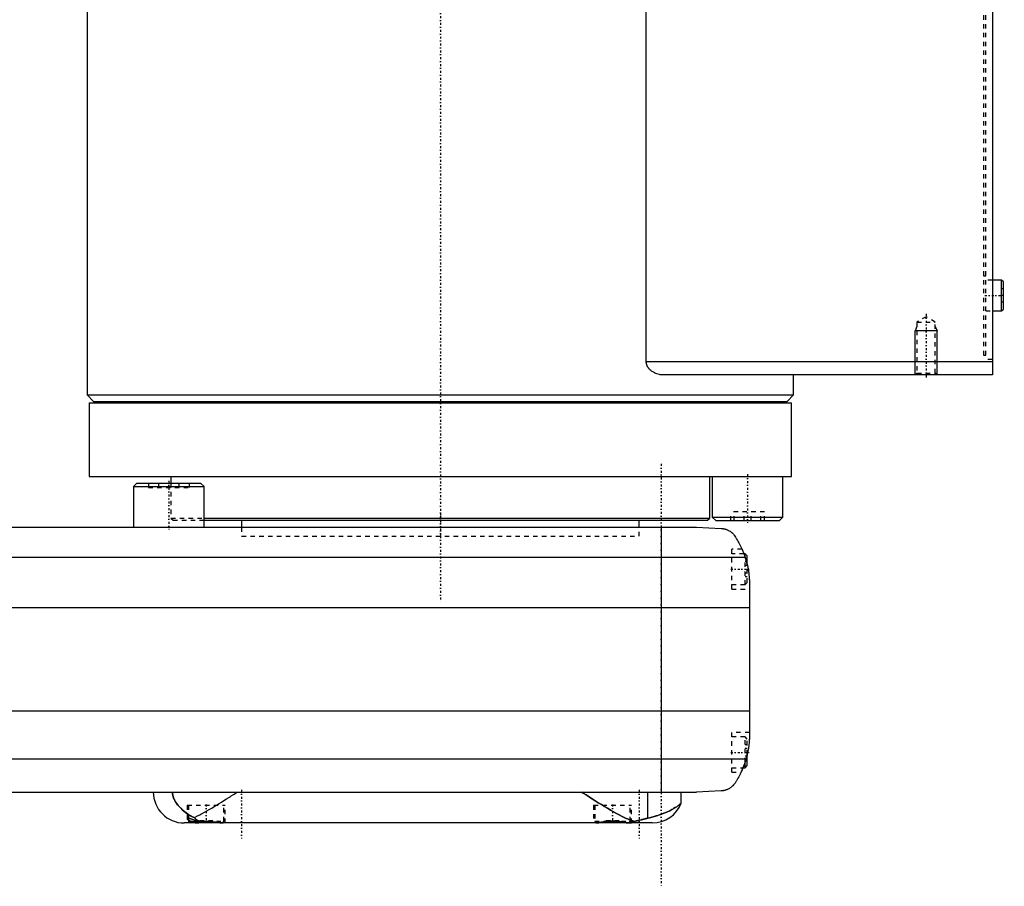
# Model space of a CAD drawing. Extents: x -502 to 168, y -97 to 327.
# Tile 5 of 6: x -95 to 128, y -81 to 115. Entities that reach past the tile are written whole.
import ezdxf

# ---------------------------------------------------------------- set-up
doc = ezdxf.new("R2010")
doc.units = 0
doc.linetypes.add('CENTER', pattern=[1.5, 0.45, -0.5, 0.05, -0.5])
doc.linetypes.add('DASHED', pattern=[2, 1, -1])
for name, color, linetype in [('AM_0', 7, 'CONTINUOUS'), ('AM_10', 7, 'CONTINUOUS'), ('AM_3', 7, 'DASHED'), ('AM_7', 7, 'CENTER')]:
    doc.layers.add(name, color=color, linetype=linetype)

msp = doc.modelspace()

# ---------------------------------------------------------------- linework, layer by layer
at = {"layer": 'AM_0', "color": 7, "linetype": 'CONTINUOUS'}
for p, q in [((125, 313.5), (125, 34.5)), ((46.64, 37.5), (46.64, 291.5)), ((-80, 176), (-80, 30)), ((127.1, 56), (125, 56)), ((127.5, 55.6), (127.1, 56)), ((127.1, 49), (127.1, 56)), ((127.5, 49.4), (127.5, 55.6)), ((127.1, 49), (127.5, 49.4)), ((125, 49), (127.1, 49)), ((125, 37.5), (46.64, 37.5)), ((125, 34.5), (50.56, 34.5)), ((80, 30), (80, 34.5)), ((-80, 30), (-78.5, 28.5)), ((-80, 30), (80, 30)), ((78.5, 28.5), (80, 30)), ((-79.5, 28.2), (-79.5, 11.5)), ((-79.5, 28.2), (79.5, 28.2)), ((-78.5, 28.5), (78.5, 28.5)), ((-75, 28.5), (-75, 28.2)), ((75, 28.2), (75, 28.5)), ((79.5, 11.5), (79.5, 28.2)), ((-79.5, 11.5), (79.5, 11.5)), ((-61, 11.5), (-61, 10)), ((61, 2.08), (61, 11.5)), ((61.57, 11.5), (61.57, 2.3)), ((77.57, 2.3), (77.57, 11.5)), ((-68.69, 10), (-69.49, 9.2)), ((-69.49, 9.2), (-69.49, 0)), ((-69.49, 9.2), (-53.49, 9.2)), ((-68.69, 10), (-54.29, 10)), ((-53.49, 9.2), (-54.29, 10)), ((-53.49, 0), (-53.49, 9.2)), ((61.57, 2.3), (62.37, 1.5)), ((61.57, 2.3), (77.57, 2.3)), ((76.77, 1.5), (77.57, 2.3)), ((-248, 0), (58, 0)), ((-53.49, 2.08), (61, 2.08)), ((-53.49, 1.58), (60.5, 1.58)), ((-45, 1.58), (-45, 0)), ((45, 0), (45, 1.58)), ((58, 0), (63.58, -0.25)), ((60.5, 1.58), (61, 2.08)), ((62.37, 1.5), (76.77, 1.5)), ((50, 0), (50, -60)), ((69, -6), (68.72, -6)), ((69.5, -6.5), (69, -6)), ((69, -6.79), (69, -6)), ((69.5, -8.59), (69.5, -6.5)), ((-259.01, -6.81), (69.01, -6.81)), ((70, -13.03), (70, -46.97)), ((-260, -18.16), (70, -18.16)), ((-260, -41.62), (70, -41.62)), ((-259.24, -52.43), (69.24, -52.43)), ((69, -54.5), (69, -53.21)), ((69.5, -54), (69.5, -51.41)), ((68.53, -54.5), (69, -54.5)), ((69, -54.5), (69.5, -54)), ((-251.5, -60), (58, -60)), ((46.98, -65.9), (46.98, -60)), ((54.53, -62.51), (54.53, -60)), ((63.58, -59.75), (58, -60)), ((-57, -65.89), (-57, -66.6)), ((-57, -66.6), (-56.6, -67)), ((-57, -66.6), (-54.71, -66.6)), ((48, -67), (-58, -67)), ((-49.4, -67), (-49.39, -66.99)), ((35.39, -66.99), (35.4, -67)), ((42.6, -67), (42.61, -66.99))]:
    msp.add_line(p, q, dxfattribs=at)
for points in [[(50.56, 34.5, 0), (50.43, 34.5, 0), (50.16, 34.52, 0), (49.88, 34.55, 0), (49.74, 34.57, 0), (49.61, 34.6, 0), (49.33, 34.67, 0), (49.05, 34.75, 0), (48.77, 34.85, 0), (48.51, 34.97, 0), (48.25, 35.11, 0), (48.12, 35.19, 0), (47.99, 35.27, 0), (47.85, 35.37, 0), (47.81, 35.4, 0), (47.77, 35.43, 0), (47.76, 35.44, 0), (47.74, 35.46, 0), (47.7, 35.49, 0), (47.66, 35.52, 0), (47.62, 35.55, 0), (47.59, 35.58, 0), (47.55, 35.62, 0), (47.53, 35.63, 0), (47.51, 35.65, 0), (47.48, 35.69, 0), (47.44, 35.72, 0), (47.4, 35.76, 0), (47.37, 35.8, 0), (47.33, 35.83, 0), (47.32, 35.85, 0), (47.3, 35.87, 0), (47.26, 35.91, 0), (47.23, 35.95, 0), (47.2, 36, 0), (47.16, 36.04, 0), (47.13, 36.08, 0), (47.11, 36.1, 0), (47.1, 36.12, 0), (47.07, 36.17, 0), (47.04, 36.22, 0), (47.01, 36.26, 0), (46.98, 36.31, 0), (46.95, 36.36, 0), (46.94, 36.38, 0), (46.92, 36.4, 0), (46.9, 36.45, 0), (46.87, 36.5, 0), (46.86, 36.53, 0), (46.85, 36.55, 0), (46.83, 36.6, 0), (46.81, 36.65, 0), (46.8, 36.68, 0), (46.79, 36.71, 0), (46.77, 36.76, 0), (46.75, 36.81, 0), (46.73, 36.87, 0), (46.72, 36.92, 0), (46.7, 36.97, 0), (46.7, 37, 0), (46.69, 37.03, 0), (46.68, 37.08, 0), (46.67, 37.14, 0), (46.66, 37.19, 0), (46.65, 37.25, 0), (46.65, 37.3, 0), (46.64, 37.33, 0), (46.64, 37.36, 0), (46.64, 37.42, 0), (46.64, 37.47, 0), (46.64, 37.5, 0)], [(63.58, -0.25, 0), (63.6, -0.25, 0), (63.63, -0.26, 0), (63.66, -0.26, 0), (63.67, -0.26, 0), (63.69, -0.26, 0), (63.72, -0.26, 0), (63.75, -0.27, 0), (63.77, -0.27, 0), (63.8, -0.27, 0), (63.83, -0.27, 0), (63.85, -0.28, 0), (63.86, -0.28, 0), (63.89, -0.28, 0), (63.92, -0.28, 0), (63.95, -0.29, 0), (63.98, -0.29, 0), (64.01, -0.3, 0), (64.02, -0.3, 0), (64.04, -0.3, 0), (64.06, -0.31, 0), (64.09, -0.31, 0), (64.11, -0.31, 0), (64.12, -0.32, 0), (64.15, -0.32, 0), (64.17, -0.33, 0), (64.19, -0.33, 0), (64.2, -0.33, 0), (64.23, -0.34, 0), (64.26, -0.34, 0), (64.28, -0.35, 0), (64.31, -0.35, 0), (64.34, -0.36, 0), (64.35, -0.36, 0), (64.36, -0.37, 0), (64.39, -0.37, 0), (64.41, -0.38, 0), (64.5, -0.4, 0), (64.65, -0.45, 0), (64.81, -0.51, 0), (64.96, -0.57, 0), (65.04, -0.6, 0), (65.12, -0.64, 0), (65.27, -0.72, 0), (65.43, -0.81, 0), (65.6, -0.91, 0), (65.76, -1.02, 0), (65.92, -1.15, 0), (66, -1.21, 0), (66.08, -1.29, 0), (66.24, -1.44, 0), (66.4, -1.6, 0), (66.48, -1.69, 0)], [(66.48, -1.69, 0), (66.55, -1.8, 0), (66.7, -2.02, 0), (66.85, -2.25, 0), (66.92, -2.37, 0), (67, -2.49, 0), (67.15, -2.74, 0), (67.3, -3, 0), (67.46, -3.27, 0), (67.61, -3.55, 0), (67.76, -3.83, 0), (67.83, -3.98, 0), (67.91, -4.12, 0), (68.05, -4.42, 0), (68.19, -4.72, 0), (68.33, -5.03, 0), (68.46, -5.34, 0), (68.59, -5.66, 0), (68.66, -5.83, 0), (68.72, -5.99, 0), (68.84, -6.32, 0), (68.95, -6.65, 0), (69.01, -6.81, 0)], [(68.32, -5, 0), (68.32, -5, 0), (68.32, -5.01, 0), (68.32, -5.02, 0), (68.33, -5.03, 0), (68.33, -5.04, 0), (68.34, -5.06, 0), (68.36, -5.09, 0), (68.37, -5.13, 0), (68.39, -5.18, 0), (68.42, -5.23, 0), (68.43, -5.26, 0), (68.44, -5.29, 0), (68.47, -5.35, 0), (68.49, -5.42, 0), (68.53, -5.49, 0), (68.56, -5.58, 0), (68.59, -5.66, 0), (68.61, -5.71, 0), (68.63, -5.75, 0), (68.66, -5.85, 0), (68.7, -5.95, 0), (68.72, -6, 0)], [(69.01, -6.81, 0), (69.06, -6.99, 0), (69.17, -7.33, 0), (69.27, -7.68, 0), (69.32, -7.85, 0), (69.36, -8.03, 0), (69.45, -8.37, 0), (69.53, -8.72, 0), (69.6, -9.07, 0), (69.67, -9.42, 0), (69.73, -9.77, 0), (69.76, -9.94, 0), (69.79, -10.12, 0), (69.83, -10.46, 0), (69.88, -10.81, 0), (69.91, -11.15, 0), (69.94, -11.5, 0), (69.96, -11.84, 0), (69.97, -12.01, 0), (69.98, -12.18, 0), (69.99, -12.52, 0), (70, -12.86, 0), (70, -13.03, 0)], [(69.5, -8.59, 0), (69.53, -8.72, 0), (69.59, -8.99, 0), (69.64, -9.26, 0), (69.67, -9.4, 0), (69.69, -9.53, 0), (69.74, -9.8, 0), (69.78, -10.07, 0), (69.82, -10.34, 0), (69.85, -10.62, 0), (69.88, -10.89, 0), (69.9, -11.02, 0), (69.91, -11.15, 0), (69.93, -11.42, 0), (69.95, -11.67, 0), (69.97, -11.91, 0), (69.98, -12.14, 0), (69.99, -12.36, 0), (69.99, -12.47, 0), (69.99, -12.57, 0), (70, -12.76, 0), (70, -12.94, 0), (70, -13.03, 0)], [(69.5, -8.59, 0), (69.53, -8.72, 0), (69.59, -8.99, 0), (69.64, -9.26, 0), (69.67, -9.4, 0), (69.69, -9.53, 0), (69.74, -9.8, 0), (69.78, -10.07, 0), (69.82, -10.34, 0), (69.85, -10.62, 0), (69.88, -10.89, 0), (69.9, -11.02, 0), (69.91, -11.15, 0), (69.93, -11.42, 0), (69.95, -11.67, 0), (69.97, -11.91, 0), (69.98, -12.14, 0), (69.99, -12.36, 0), (69.99, -12.47, 0), (69.99, -12.57, 0), (70, -12.76, 0), (70, -12.94, 0), (70, -13.03, 0)], [(70, -46.97, 0), (70, -47.12, 0), (69.99, -47.42, 0), (69.99, -47.73, 0), (69.98, -47.88, 0), (69.97, -48.03, 0), (69.95, -48.33, 0), (69.93, -48.63, 0), (69.9, -48.92, 0), (69.87, -49.22, 0), (69.84, -49.52, 0), (69.82, -49.68, 0), (69.79, -49.83, 0), (69.75, -50.13, 0), (69.7, -50.44, 0), (69.64, -50.74, 0), (69.58, -51.05, 0), (69.51, -51.35, 0), (69.48, -51.51, 0), (69.44, -51.66, 0), (69.37, -51.97, 0), (69.28, -52.27, 0), (69.24, -52.43, 0)], [(70, -46.97, 0), (70, -47.04, 0), (70, -47.19, 0), (70, -47.37, 0), (69.99, -47.46, 0), (69.99, -47.55, 0), (69.98, -47.75, 0), (69.98, -47.96, 0), (69.96, -48.18, 0), (69.95, -48.43, 0), (69.93, -48.68, 0), (69.91, -48.81, 0), (69.9, -48.95, 0), (69.87, -49.23, 0), (69.84, -49.51, 0), (69.8, -49.81, 0), (69.75, -50.1, 0), (69.7, -50.4, 0), (69.68, -50.54, 0), (69.65, -50.69, 0), (69.59, -50.98, 0), (69.53, -51.27, 0), (69.5, -51.41, 0)], [(69.24, -52.43, 0), (69.18, -52.62, 0), (69.06, -53.02, 0), (68.94, -53.4, 0), (68.87, -53.6, 0), (68.8, -53.78, 0), (68.66, -54.16, 0), (68.52, -54.53, 0), (68.37, -54.89, 0), (68.21, -55.24, 0), (68.05, -55.58, 0), (67.97, -55.75, 0), (67.89, -55.91, 0), (67.72, -56.24, 0), (67.56, -56.55, 0), (67.39, -56.85, 0), (67.22, -57.14, 0), (67.05, -57.42, 0), (66.97, -57.56, 0), (66.88, -57.69, 0), (66.72, -57.95, 0), (66.55, -58.19, 0), (66.48, -58.31, 0)], [(68.53, -54.5, 0), (68.51, -54.55, 0), (68.47, -54.65, 0), (68.43, -54.75, 0), (68.41, -54.79, 0), (68.39, -54.84, 0), (68.35, -54.92, 0), (68.31, -55, 0), (68.28, -55.08, 0), (68.25, -55.15, 0), (68.22, -55.21, 0), (68.21, -55.24, 0), (68.2, -55.27, 0), (68.17, -55.32, 0), (68.15, -55.37, 0), (68.13, -55.4, 0), (68.12, -55.44, 0), (68.11, -55.46, 0), (68.1, -55.47, 0), (68.1, -55.48, 0), (68.09, -55.49, 0), (68.09, -55.5, 0), (68.09, -55.5, 0)], [(-60.65, -60, 0), (-60.65, -60.04, 0), (-60.65, -60.11, 0), (-60.65, -60.19, 0), (-60.64, -60.22, 0), (-60.64, -60.26, 0), (-60.64, -60.34, 0), (-60.63, -60.41, 0), (-60.62, -60.48, 0), (-60.61, -60.55, 0), (-60.59, -60.63, 0), (-60.59, -60.66, 0), (-60.58, -60.7, 0), (-60.57, -60.77, 0), (-60.55, -60.84, 0), (-60.53, -60.9, 0), (-60.52, -60.97, 0), (-60.5, -61.04, 0), (-60.49, -61.07, 0), (-60.48, -61.1, 0), (-60.45, -61.17, 0), (-60.43, -61.23, 0), (-60.42, -61.26, 0), (-60.41, -61.29, 0), (-60.39, -61.35, 0), (-60.36, -61.42, 0), (-60.35, -61.45, 0), (-60.34, -61.48, 0), (-60.31, -61.54, 0), (-60.29, -61.6, 0), (-60.26, -61.65, 0), (-60.23, -61.71, 0), (-60.2, -61.77, 0), (-60.19, -61.8, 0), (-60.17, -61.83, 0), (-60.14, -61.88, 0), (-60.11, -61.94, 0), (-60.01, -62.13, 0), (-59.81, -62.44, 0), (-59.59, -62.74, 0), (-59.35, -63.05, 0), (-59.21, -63.21, 0), (-59.07, -63.36, 0), (-58.77, -63.68, 0), (-58.43, -63.99, 0), (-58.07, -64.3, 0), (-57.69, -64.6, 0), (-57.28, -64.89, 0), (-57.07, -65.03, 0), (-56.86, -65.16, 0), (-56.41, -65.42, 0), (-55.96, -65.67, 0), (-55.72, -65.78, 0)], [(-55.72, -65.78, 0), (-55.48, -65.66, 0), (-54.98, -65.41, 0), (-54.46, -65.15, 0), (-54.2, -65.01, 0), (-53.94, -64.87, 0), (-53.41, -64.57, 0), (-52.88, -64.27, 0), (-52.33, -63.95, 0), (-51.78, -63.63, 0), (-51.23, -63.3, 0), (-50.95, -63.13, 0), (-50.68, -62.96, 0), (-50.12, -62.61, 0), (-49.56, -62.27, 0), (-49, -61.92, 0), (-48.45, -61.56, 0), (-47.89, -61.21, 0), (-47.62, -61.04, 0), (-47.34, -60.86, 0), (-46.8, -60.51, 0), (-46.27, -60.17, 0), (-46, -60, 0)], [(32, -60, 0), (32.33, -60.21, 0), (33, -60.64, 0), (33.69, -61.08, 0), (34.03, -61.3, 0), (34.38, -61.52, 0), (35.07, -61.96, 0), (35.77, -62.4, 0), (36.46, -62.83, 0), (37.16, -63.25, 0), (37.85, -63.67, 0), (38.19, -63.87, 0), (38.53, -64.07, 0), (39.21, -64.46, 0), (39.87, -64.83, 0), (40.52, -65.18, 0), (41.16, -65.51, 0), (41.78, -65.81, 0), (42.08, -65.95, 0), (42.38, -66.08, 0), (42.96, -66.33, 0), (43.55, -66.55, 0), (43.84, -66.65, 0)], [(66.48, -58.31, 0), (66.4, -58.39, 0), (66.26, -58.55, 0), (66.11, -58.69, 0), (66.03, -58.76, 0), (65.95, -58.83, 0), (65.8, -58.95, 0), (65.65, -59.06, 0), (65.49, -59.16, 0), (65.34, -59.25, 0), (65.19, -59.33, 0), (65.11, -59.37, 0), (65.03, -59.4, 0), (64.88, -59.46, 0), (64.74, -59.52, 0), (64.58, -59.57, 0), (64.49, -59.6, 0), (64.46, -59.61, 0), (64.43, -59.61, 0), (64.42, -59.62, 0), (64.41, -59.62, 0), (64.38, -59.63, 0), (64.35, -59.64, 0), (64.32, -59.64, 0), (64.29, -59.65, 0), (64.26, -59.66, 0), (64.25, -59.66, 0), (64.24, -59.66, 0), (64.21, -59.67, 0), (64.18, -59.67, 0), (64.16, -59.68, 0), (64.15, -59.68, 0), (64.12, -59.69, 0), (64.08, -59.69, 0), (64.07, -59.69, 0), (64.05, -59.7, 0), (64.02, -59.7, 0), (63.99, -59.71, 0), (63.96, -59.71, 0), (63.93, -59.71, 0), (63.9, -59.72, 0), (63.88, -59.72, 0), (63.86, -59.72, 0), (63.83, -59.73, 0), (63.8, -59.73, 0), (63.76, -59.73, 0), (63.73, -59.74, 0), (63.7, -59.74, 0), (63.68, -59.74, 0), (63.66, -59.74, 0), (63.63, -59.74, 0), (63.6, -59.75, 0), (63.58, -59.75, 0)], [(46.98, -65.9, 0), (47.38, -65.81, 0), (48.17, -65.6, 0), (48.91, -65.38, 0), (49.26, -65.27, 0), (49.6, -65.16, 0), (50.25, -64.93, 0), (50.85, -64.69, 0), (51.42, -64.46, 0), (51.93, -64.22, 0), (52.4, -63.98, 0), (52.62, -63.86, 0), (52.82, -63.75, 0), (53.2, -63.52, 0), (53.53, -63.31, 0), (53.81, -63.11, 0), (54.05, -62.93, 0), (54.24, -62.77, 0), (54.32, -62.71, 0), (54.38, -62.65, 0), (54.48, -62.56, 0), (54.53, -62.52, 0), (54.53, -62.51, 0)], [(-57.3, -66, 0), (-57.3, -65.99, 0), (-57.3, -65.99, 0), (-57.3, -65.98, 0), (-57.3, -65.97, 0), (-57.3, -65.97, 0), (-57.29, -65.96, 0), (-57.29, -65.96, 0), (-57.29, -65.95, 0), (-57.28, -65.94, 0), (-57.28, -65.94, 0), (-57.28, -65.93, 0), (-57.27, -65.93, 0), (-57.27, -65.93, 0), (-57.26, -65.92, 0), (-57.25, -65.92, 0), (-57.25, -65.91, 0), (-57.24, -65.91, 0), (-57.23, -65.91, 0), (-57.23, -65.9, 0), (-57.22, -65.9, 0), (-57.21, -65.9, 0), (-57.21, -65.9, 0), (-57.2, -65.89, 0), (-57.19, -65.89, 0), (-57.18, -65.89, 0), (-57.17, -65.89, 0), (-57.17, -65.89, 0), (-57.15, -65.89, 0), (-57.14, -65.89, 0), (-57.13, -65.89, 0), (-57.11, -65.89, 0), (-57.1, -65.89, 0), (-57.09, -65.89, 0), (-57.08, -65.89, 0), (-57.07, -65.89, 0), (-57.05, -65.89, 0), (-57.03, -65.89, 0), (-57.02, -65.89, 0), (-57, -65.89, 0), (-56.99, -65.9, 0), (-56.98, -65.9, 0), (-56.96, -65.9, 0), (-56.94, -65.9, 0), (-56.92, -65.91, 0), (-56.9, -65.91, 0), (-56.88, -65.92, 0), (-56.87, -65.92, 0), (-56.85, -65.92, 0), (-56.83, -65.93, 0), (-56.81, -65.93, 0), (-56.79, -65.94, 0), (-56.76, -65.94, 0), (-56.74, -65.95, 0), (-56.72, -65.95, 0), (-56.71, -65.96, 0), (-56.69, -65.96, 0), (-56.66, -65.97, 0), (-56.63, -65.98, 0), (-56.61, -65.99, 0), (-56.58, -65.99, 0), (-56.57, -66, 0), (-56.55, -66, 0), (-56.52, -66.01, 0), (-56.5, -66.02, 0), (-56.48, -66.02, 0), (-56.47, -66.03, 0), (-56.44, -66.04, 0), (-56.41, -66.05, 0), (-56.39, -66.05, 0), (-56.38, -66.06, 0), (-56.35, -66.07, 0), (-56.32, -66.08, 0), (-56.28, -66.09, 0), (-56.25, -66.1, 0), (-56.22, -66.11, 0), (-56.2, -66.11, 0), (-56.19, -66.12, 0), (-56.15, -66.13, 0), (-56.12, -66.14, 0), (-56, -66.18, 0), (-55.78, -66.26, 0), (-55.55, -66.34, 0), (-55.31, -66.42, 0), (-55.19, -66.46, 0), (-55.06, -66.5, 0), (-54.8, -66.57, 0), (-54.53, -66.65, 0), (-54.39, -66.69, 0)], [(-57, -66.38, 0), (-57.02, -66.36, 0), (-57.05, -66.34, 0), (-57.08, -66.32, 0), (-57.09, -66.3, 0), (-57.1, -66.29, 0), (-57.13, -66.27, 0), (-57.15, -66.25, 0), (-57.18, -66.22, 0), (-57.2, -66.2, 0), (-57.22, -66.18, 0), (-57.22, -66.17, 0), (-57.23, -66.16, 0), (-57.25, -66.14, 0), (-57.26, -66.11, 0), (-57.27, -66.1, 0), (-57.28, -66.08, 0), (-57.29, -66.06, 0), (-57.29, -66.05, 0), (-57.29, -66.04, 0), (-57.3, -66.02, 0), (-57.3, -66.01, 0), (-57.3, -66, 0)], [(-55.72, -65.78, 0), (-55.69, -65.82, 0), (-55.62, -65.88, 0), (-55.55, -65.94, 0), (-55.51, -65.98, 0), (-55.48, -66.01, 0), (-55.41, -66.07, 0), (-55.33, -66.12, 0), (-55.26, -66.18, 0), (-55.19, -66.23, 0), (-55.11, -66.28, 0), (-55.08, -66.31, 0), (-55.04, -66.33, 0), (-54.96, -66.38, 0), (-54.89, -66.43, 0), (-54.81, -66.47, 0), (-54.74, -66.52, 0), (-54.66, -66.56, 0), (-54.62, -66.58, 0), (-54.59, -66.6, 0), (-54.51, -66.63, 0), (-54.43, -66.67, 0), (-54.39, -66.69, 0)], [(-54.39, -66.69, 0), (-54.36, -66.68, 0), (-54.31, -66.68, 0), (-54.26, -66.67, 0), (-54.23, -66.67, 0), (-54.2, -66.67, 0), (-54.15, -66.66, 0), (-54.09, -66.66, 0), (-54.03, -66.65, 0), (-53.98, -66.65, 0), (-53.92, -66.65, 0), (-53.9, -66.64, 0), (-53.87, -66.64, 0), (-53.81, -66.64, 0), (-53.76, -66.63, 0), (-53.7, -66.63, 0), (-53.64, -66.63, 0), (-53.59, -66.63, 0), (-53.56, -66.62, 0), (-53.53, -66.62, 0), (-53.48, -66.62, 0), (-53.42, -66.62, 0), (-53.39, -66.62, 0), (-53.37, -66.62, 0), (-53.31, -66.62, 0), (-53.25, -66.61, 0), (-53.23, -66.61, 0), (-53.2, -66.61, 0), (-53.14, -66.61, 0), (-53.09, -66.61, 0), (-53.03, -66.61, 0), (-52.98, -66.61, 0), (-52.93, -66.61, 0), (-52.9, -66.61, 0), (-52.87, -66.61, 0), (-52.82, -66.61, 0), (-52.76, -66.61, 0), (-52.7, -66.61, 0), (-52.65, -66.62, 0), (-52.59, -66.62, 0), (-52.57, -66.62, 0), (-52.54, -66.62, 0), (-52.48, -66.62, 0), (-52.43, -66.62, 0), (-52.37, -66.63, 0), (-52.31, -66.63, 0), (-52.26, -66.63, 0), (-52.23, -66.64, 0), (-52.2, -66.64, 0), (-52.15, -66.64, 0), (-52.09, -66.64, 0), (-52.04, -66.65, 0), (-51.98, -66.65, 0), (-51.92, -66.66, 0), (-51.9, -66.66, 0), (-51.87, -66.66, 0), (-51.81, -66.67, 0), (-51.76, -66.67, 0), (-51.7, -66.68, 0), (-51.65, -66.68, 0), (-51.6, -66.69, 0), (-51.57, -66.69, 0), (-51.54, -66.69, 0), (-51.49, -66.7, 0), (-51.43, -66.71, 0), (-51.41, -66.71, 0), (-51.38, -66.71, 0), (-51.33, -66.72, 0), (-51.28, -66.73, 0), (-51.25, -66.73, 0), (-51.22, -66.73, 0), (-51.17, -66.74, 0), (-51.12, -66.75, 0), (-51.07, -66.75, 0), (-51.02, -66.76, 0), (-50.97, -66.77, 0), (-50.94, -66.77, 0), (-50.92, -66.77, 0), (-50.87, -66.78, 0), (-50.82, -66.79, 0), (-50.77, -66.8, 0), (-50.72, -66.8, 0), (-50.67, -66.81, 0), (-50.65, -66.81, 0), (-50.62, -66.82, 0), (-50.58, -66.83, 0), (-50.53, -66.83, 0), (-50.48, -66.84, 0), (-50.44, -66.85, 0), (-50.39, -66.85, 0), (-50.37, -66.86, 0), (-50.35, -66.86, 0), (-50.31, -66.87, 0), (-50.26, -66.88, 0), (-50.22, -66.88, 0), (-50.18, -66.89, 0), (-50.14, -66.9, 0), (-50.12, -66.9, 0), (-50.09, -66.9, 0), (-50.05, -66.91, 0), (-50.01, -66.91, 0), (-49.98, -66.92, 0), (-49.94, -66.93, 0), (-49.9, -66.93, 0), (-49.88, -66.93, 0), (-49.86, -66.94, 0), (-49.82, -66.94, 0), (-49.79, -66.95, 0), (-49.77, -66.95, 0), (-49.75, -66.95, 0), (-49.72, -66.96, 0), (-49.68, -66.96, 0), (-49.66, -66.96, 0), (-49.64, -66.97, 0), (-49.61, -66.97, 0), (-49.58, -66.97, 0), (-49.54, -66.98, 0), (-49.51, -66.98, 0), (-49.48, -66.98, 0), (-49.46, -66.99, 0), (-49.44, -66.99, 0), (-49.41, -66.99, 0), (-49.38, -66.99, 0), (-49.35, -66.99, 0), (-49.32, -67, 0), (-49.29, -67, 0), (-49.28, -67, 0), (-49.26, -67, 0), (-49.23, -67, 0), (-49.21, -67, 0), (-49.19, -67, 0)], [(35.19, -67, 0), (35.21, -67, 0), (35.25, -67, 0), (35.3, -67, 0), (35.32, -67, 0), (35.34, -67, 0), (35.38, -66.99, 0), (35.43, -66.99, 0), (35.48, -66.98, 0), (35.52, -66.98, 0), (35.57, -66.97, 0), (35.6, -66.97, 0), (35.62, -66.97, 0), (35.67, -66.96, 0), (35.73, -66.96, 0), (35.78, -66.95, 0), (35.83, -66.94, 0), (35.89, -66.93, 0), (35.92, -66.93, 0), (35.94, -66.92, 0), (36, -66.92, 0), (36.06, -66.91, 0), (36.09, -66.9, 0), (36.12, -66.9, 0), (36.18, -66.89, 0), (36.24, -66.88, 0), (36.27, -66.87, 0), (36.3, -66.87, 0), (36.37, -66.86, 0), (36.43, -66.85, 0), (36.5, -66.84, 0), (36.57, -66.83, 0), (36.64, -66.82, 0), (36.67, -66.81, 0), (36.71, -66.81, 0), (36.78, -66.8, 0), (36.85, -66.78, 0), (36.92, -66.77, 0), (37, -66.76, 0), (37.07, -66.75, 0), (37.11, -66.75, 0), (37.15, -66.74, 0), (37.22, -66.73, 0), (37.3, -66.72, 0), (37.38, -66.71, 0), (37.46, -66.7, 0), (37.53, -66.7, 0), (37.57, -66.69, 0), (37.61, -66.69, 0), (37.69, -66.68, 0), (37.77, -66.67, 0), (37.85, -66.66, 0), (37.93, -66.66, 0), (38.02, -66.65, 0), (38.06, -66.65, 0), (38.1, -66.64, 0), (38.18, -66.64, 0), (38.26, -66.63, 0), (38.34, -66.63, 0), (38.42, -66.62, 0), (38.51, -66.62, 0), (38.55, -66.62, 0), (38.59, -66.62, 0), (38.67, -66.62, 0), (38.75, -66.61, 0), (38.79, -66.61, 0), (38.83, -66.61, 0), (38.91, -66.61, 0), (38.99, -66.61, 0), (39.03, -66.61, 0), (39.07, -66.61, 0), (39.15, -66.61, 0), (39.23, -66.61, 0), (39.31, -66.62, 0), (39.39, -66.62, 0), (39.48, -66.62, 0), (39.52, -66.62, 0), (39.56, -66.62, 0), (39.64, -66.63, 0), (39.72, -66.63, 0), (39.8, -66.64, 0), (39.88, -66.64, 0), (39.97, -66.65, 0), (40.01, -66.65, 0), (40.05, -66.66, 0), (40.13, -66.66, 0), (40.21, -66.67, 0), (40.29, -66.68, 0), (40.37, -66.69, 0), (40.45, -66.69, 0), (40.49, -66.7, 0), (40.53, -66.7, 0), (40.61, -66.71, 0), (40.68, -66.72, 0), (40.76, -66.73, 0), (40.84, -66.74, 0), (40.91, -66.75, 0), (40.95, -66.76, 0), (40.99, -66.76, 0), (41.06, -66.77, 0), (41.13, -66.78, 0), (41.21, -66.79, 0), (41.28, -66.8, 0), (41.35, -66.81, 0), (41.38, -66.82, 0), (41.42, -66.82, 0), (41.48, -66.84, 0), (41.55, -66.85, 0), (41.58, -66.85, 0), (41.62, -66.86, 0), (41.68, -66.87, 0), (41.75, -66.88, 0), (41.78, -66.88, 0), (41.81, -66.89, 0), (41.87, -66.9, 0), (41.93, -66.91, 0), (41.99, -66.91, 0), (42.04, -66.92, 0), (42.1, -66.93, 0), (42.13, -66.93, 0), (42.15, -66.94, 0), (42.21, -66.95, 0), (42.26, -66.95, 0), (42.31, -66.96, 0), (42.36, -66.97, 0), (42.42, -66.97, 0), (42.44, -66.98, 0), (42.46, -66.98, 0), (42.51, -66.98, 0), (42.56, -66.99, 0), (42.58, -66.99, 0)], [(42.58, -66.99, 0), (42.62, -66.99, 0), (42.69, -66.98, 0), (42.76, -66.97, 0), (42.8, -66.97, 0), (42.83, -66.96, 0), (42.9, -66.95, 0), (42.97, -66.94, 0), (43.04, -66.92, 0), (43.11, -66.91, 0), (43.19, -66.89, 0), (43.22, -66.88, 0), (43.26, -66.87, 0), (43.33, -66.85, 0), (43.39, -66.83, 0), (43.46, -66.8, 0), (43.53, -66.78, 0), (43.6, -66.75, 0), (43.64, -66.74, 0), (43.67, -66.72, 0), (43.74, -66.69, 0), (43.81, -66.66, 0), (43.84, -66.65, 0)], [(43.84, -66.65, 0), (43.95, -66.63, 0), (44.15, -66.59, 0), (44.35, -66.54, 0), (44.45, -66.52, 0), (44.55, -66.5, 0), (44.74, -66.46, 0), (44.93, -66.41, 0), (45.12, -66.37, 0), (45.3, -66.32, 0), (45.48, -66.28, 0), (45.57, -66.26, 0), (45.65, -66.24, 0), (45.82, -66.19, 0), (45.99, -66.15, 0), (46.15, -66.11, 0), (46.31, -66.07, 0), (46.47, -66.03, 0), (46.54, -66.01, 0), (46.62, -65.99, 0), (46.76, -65.96, 0), (46.91, -65.92, 0), (46.98, -65.9, 0)], [(42.58, -66.99, 0), (42.62, -66.99, 0), (42.7, -66.99, 0), (42.77, -66.99, 0), (42.8, -66.99, 0), (42.83, -66.98, 0), (42.89, -66.98, 0), (42.95, -66.98, 0), (43, -66.98, 0), (43.05, -66.98, 0), (43.1, -66.98, 0), (43.12, -66.98, 0), (43.14, -66.98, 0), (43.17, -66.98, 0), (43.2, -66.98, 0), (43.23, -66.99, 0), (43.25, -66.99, 0), (43.27, -66.99, 0), (43.28, -66.99, 0), (43.29, -66.99, 0), (43.29, -66.99, 0), (43.3, -66.99, 0), (43.3, -67, 0)], [(43.3, -67, 0), (43.3, -67, 0), (43.29, -67, 0), (43.26, -67, 0), (43.25, -67, 0)]]:
    msp.add_polyline3d(points, dxfattribs=at)
for centre, start, end in [((-58, -60), 180, 270), ((48, -60), 270, 338.9655)]:
    msp.add_arc(centre, 7, start, end, dxfattribs=at)
at = {"layer": 'AM_10', "color": 7, "linetype": 'CONTINUOUS'}
for p, q in [((107.93, 45.5), (107.5, 44.5)), ((112.07, 45.5), (112.5, 44.5)), ((112.5, 44.5), (107.5, 44.5)), ((107.5, 34.5), (107.5, 44.5)), ((112.5, 34.5), (112.5, 44.5))]:
    msp.add_line(p, q, dxfattribs=at)
at = {"layer": 'AM_3', "color": 6, "linetype": 'DASHED'}
for p, q in [((123, 310), (123, 38)), ((123.5, 39), (123.5, 309)), ((123, 57), (123.5, 57)), ((125, 56), (123, 56)), ((127, 54), (127, 51)), ((127.5, 54), (127, 54)), ((127.5, 52.5), (127, 52.5)), ((127.5, 51), (127, 51)), ((110, 47.69), (107.93, 46.5)), ((112.07, 46.5), (110, 47.69)), ((123.5, 49), (125, 49)), ((107.93, 46.5), (107.93, 34.93)), ((107.93, 46.5), (112.07, 46.5)), ((112.07, 34.93), (112.07, 46.5)), ((123, 39), (123.5, 39)), ((125, 38), (123, 38)), ((107.93, 34.93), (107.5, 34.5)), ((107.93, 34.93), (112.07, 34.93)), ((112.5, 34.5), (112.07, 34.93)), ((-66.11, 10), (-66.11, 9)), ((-66.11, 9), (-56.87, 9)), ((-63.8, 10), (-63.8, 9)), ((-61, 10), (-61, 2.08)), ((-59.18, 10), (-59.18, 9)), ((-56.87, 10), (-56.87, 9)), ((61.57, 2.3), (61.74, 2.3)), ((73.41, 3.5), (65.74, 3.5)), ((65.74, 1.5), (65.74, 3.5)), ((66.55, 1.5), (66.55, 3.5)), ((68.77, 1.5), (68.77, 3.5)), ((70.38, 1.5), (70.38, 3.5)), ((72.6, 1.5), (72.6, 3.5)), ((73.41, 1.5), (73.41, 3.5)), ((-61, 2.08), (-60.5, 1.58)), ((-61, 2.08), (-53.49, 2.08)), ((-60.5, 1.58), (-53.49, 1.58)), ((-45, 0), (-45, -2)), ((45, -2), (45, 0)), ((-45, -2), (45, -2)), ((-45, -2), (45, -2)), ((68.32, -5), (66, -5)), ((66, -14), (66, -5)), ((68.72, -6), (66, -6)), ((69, -13), (69, -6.79)), ((69.5, -7.77), (69, -7.77)), ((69.5, -8.63), (69, -8.63)), ((69.5, -12.5), (69.5, -8.59)), ((69.5, -10.37), (69, -10.37)), ((66, -13), (69, -13)), ((69.5, -11.23), (69, -11.23)), ((69, -13), (69.5, -12.5)), ((66, -14), (70, -14)), ((70, -46.5), (66, -46.5)), ((66, -55.5), (66, -46.5)), ((69, -47.5), (66, -47.5)), ((69.5, -48), (69, -47.5)), ((69, -53.21), (69, -47.5)), ((69.5, -51.41), (69.5, -48)), ((69.5, -49.27), (69, -49.27)), ((69.5, -50.13), (69, -50.13)), ((69.5, -51.87), (69, -51.87)), ((69.5, -52.73), (69, -52.73)), ((66, -54.5), (68.53, -54.5)), ((66, -55.5), (68.09, -55.5)), ((-57.3, -63), (-57.3, -66)), ((-57.3, -63), (-48.7, -63)), ((-57, -63), (-57, -65.89)), ((-49, -66.6), (-49, -63)), ((-48.7, -67), (-48.7, -63)), ((34.7, -63), (34.7, -67)), ((34.7, -63), (43.3, -63)), ((35, -63), (35, -66.6)), ((43, -66.6), (43, -63)), ((43.3, -67), (43.3, -63)), ((-54.71, -66.6), (-49, -66.6)), ((-54.5, -67), (-54.5, -66.5)), ((-51.5, -66.5), (-54.5, -66.5)), ((-53, -67), (-53, -66.5)), ((-51.5, -67), (-51.5, -66.5)), ((-49.39, -66.99), (-49, -66.6)), ((35, -66.6), (35.39, -66.99)), ((35, -66.6), (43, -66.6)), ((37.5, -67), (37.5, -66.5)), ((40.5, -66.5), (37.5, -66.5)), ((39, -67), (39, -66.5)), ((40.5, -67), (40.5, -66.5)), ((42.61, -66.99), (43, -66.6)), ((42.6, -67), (35.4, -67))]:
    msp.add_line(p, q, dxfattribs=at)
for points in [[(68.72, -6, 0), (68.74, -6.05, 0), (68.78, -6.16, 0), (68.82, -6.28, 0), (68.85, -6.34, 0), (68.87, -6.39, 0), (68.91, -6.52, 0), (68.95, -6.65, 0), (69, -6.78, 0), (69.04, -6.92, 0), (69.09, -7.06, 0), (69.11, -7.13, 0), (69.13, -7.21, 0), (69.18, -7.36, 0), (69.22, -7.52, 0), (69.27, -7.67, 0), (69.31, -7.84, 0), (69.36, -8, 0), (69.38, -8.08, 0), (69.4, -8.17, 0), (69.44, -8.33, 0), (69.48, -8.5, 0), (69.5, -8.59, 0)], [(68.72, -6, 0), (68.74, -6.04, 0), (68.77, -6.12, 0), (68.8, -6.2, 0), (68.81, -6.24, 0), (68.83, -6.28, 0), (68.86, -6.37, 0), (68.89, -6.46, 0), (68.92, -6.55, 0), (68.95, -6.64, 0), (68.98, -6.74, 0), (69, -6.79, 0), (69.02, -6.84, 0), (69.05, -6.94, 0), (69.08, -7.04, 0), (69.11, -7.15, 0), (69.15, -7.26, 0), (69.18, -7.37, 0), (69.2, -7.42, 0), (69.21, -7.48, 0), (69.25, -7.59, 0), (69.28, -7.71, 0), (69.29, -7.77, 0)], [(69.29, -7.77, 0), (69.33, -7.9, 0), (69.4, -8.17, 0), (69.47, -8.45, 0), (69.5, -8.59, 0)], [(69.5, -51.41, 0), (69.48, -51.51, 0), (69.43, -51.71, 0), (69.38, -51.91, 0), (69.35, -52.01, 0), (69.33, -52.1, 0), (69.28, -52.3, 0), (69.22, -52.49, 0), (69.17, -52.68, 0), (69.11, -52.87, 0), (69.05, -53.05, 0), (69.02, -53.14, 0), (68.99, -53.23, 0), (68.94, -53.4, 0), (68.88, -53.57, 0), (68.82, -53.73, 0), (68.77, -53.89, 0), (68.71, -54.03, 0), (68.68, -54.11, 0), (68.66, -54.17, 0), (68.6, -54.31, 0), (68.55, -54.44, 0), (68.53, -54.5, 0)], [(69.15, -52.73, 0), (69.13, -52.79, 0), (69.1, -52.91, 0), (69.06, -53.02, 0), (69.04, -53.08, 0), (69.03, -53.13, 0), (68.99, -53.24, 0), (68.95, -53.35, 0), (68.92, -53.46, 0), (68.88, -53.56, 0), (68.85, -53.66, 0), (68.83, -53.71, 0), (68.81, -53.76, 0), (68.78, -53.86, 0), (68.74, -53.95, 0), (68.71, -54.04, 0), (68.67, -54.13, 0), (68.64, -54.22, 0), (68.62, -54.26, 0), (68.61, -54.3, 0), (68.58, -54.38, 0), (68.54, -54.46, 0), (68.53, -54.5, 0)], [(69.5, -51.41, 0), (69.49, -51.45, 0), (69.47, -51.52, 0), (69.46, -51.6, 0), (69.45, -51.64, 0), (69.44, -51.67, 0), (69.42, -51.75, 0), (69.4, -51.82, 0), (69.38, -51.9, 0), (69.36, -51.97, 0), (69.35, -52.04, 0), (69.34, -52.08, 0), (69.33, -52.12, 0), (69.31, -52.19, 0), (69.29, -52.26, 0), (69.27, -52.34, 0), (69.25, -52.41, 0), (69.22, -52.48, 0), (69.21, -52.52, 0), (69.2, -52.55, 0), (69.18, -52.63, 0), (69.16, -52.7, 0), (69.15, -52.73, 0)], [(-55.72, -65.78, 0), (-55.99, -65.65, 0), (-56.5, -65.37, 0), (-56.99, -65.08, 0), (-57.22, -64.93, 0), (-57.44, -64.78, 0), (-57.86, -64.46, 0), (-58.25, -64.15, 0), (-58.61, -63.83, 0), (-58.93, -63.51, 0), (-59.22, -63.2, 0), (-59.36, -63.04, 0), (-59.48, -62.89, 0), (-59.72, -62.57, 0), (-59.93, -62.25, 0), (-60.12, -61.93, 0), (-60.22, -61.74, 0), (-60.25, -61.68, 0), (-60.27, -61.63, 0), (-60.28, -61.6, 0), (-60.3, -61.57, 0), (-60.32, -61.52, 0), (-60.34, -61.46, 0), (-60.37, -61.41, 0), (-60.39, -61.35, 0), (-60.41, -61.3, 0), (-60.42, -61.27, 0), (-60.43, -61.24, 0), (-60.45, -61.19, 0), (-60.47, -61.13, 0), (-60.48, -61.1, 0), (-60.48, -61.07, 0), (-60.5, -61.02, 0), (-60.52, -60.96, 0), (-60.53, -60.93, 0), (-60.53, -60.9, 0), (-60.55, -60.84, 0), (-60.56, -60.79, 0), (-60.58, -60.73, 0), (-60.59, -60.67, 0), (-60.6, -60.6, 0), (-60.6, -60.57, 0), (-60.61, -60.54, 0), (-60.62, -60.48, 0), (-60.63, -60.42, 0), (-60.63, -60.35, 0), (-60.64, -60.29, 0), (-60.64, -60.23, 0), (-60.65, -60.19, 0), (-60.65, -60.16, 0), (-60.65, -60.1, 0), (-60.65, -60.03, 0), (-60.65, -60, 0)], [(43.84, -66.65, 0), (43.55, -66.55, 0), (42.96, -66.33, 0), (42.38, -66.08, 0), (42.08, -65.95, 0), (41.78, -65.81, 0), (41.16, -65.51, 0), (40.52, -65.18, 0), (39.87, -64.83, 0), (39.21, -64.46, 0), (38.53, -64.07, 0), (38.19, -63.87, 0), (37.85, -63.67, 0), (37.16, -63.25, 0), (36.46, -62.83, 0), (35.77, -62.4, 0), (35.07, -61.96, 0), (34.38, -61.52, 0), (34.03, -61.3, 0), (33.69, -61.08, 0), (33, -60.64, 0), (32.33, -60.21, 0), (32, -60, 0)], [(54.53, -62.51, 0), (54.53, -62.52, 0), (54.48, -62.56, 0), (54.38, -62.65, 0), (54.32, -62.71, 0), (54.24, -62.77, 0), (54.05, -62.93, 0), (53.81, -63.11, 0), (53.53, -63.31, 0), (53.2, -63.52, 0), (52.82, -63.75, 0), (52.61, -63.87, 0), (52.4, -63.98, 0), (51.93, -64.22, 0), (51.41, -64.46, 0), (50.85, -64.7, 0), (50.25, -64.93, 0), (49.6, -65.16, 0), (49.25, -65.27, 0), (48.9, -65.38, 0), (48.16, -65.6, 0), (47.38, -65.81, 0), (46.98, -65.9, 0)], [(-57.3, -66, 0), (-57.3, -66, 0), (-57.3, -66.01, 0), (-57.3, -66.02, 0), (-57.3, -66.02, 0), (-57.3, -66.03, 0), (-57.29, -66.04, 0), (-57.29, -66.05, 0), (-57.28, -66.08, 0), (-57.24, -66.14, 0), (-57.22, -66.18, 0), (-57.19, -66.21, 0), (-57.12, -66.28, 0), (-57.03, -66.36, 0), (-56.92, -66.43, 0), (-56.8, -66.51, 0), (-56.66, -66.58, 0), (-56.59, -66.62, 0), (-56.51, -66.65, 0), (-56.34, -66.72, 0), (-56.16, -66.78, 0), (-55.96, -66.84, 0), (-55.84, -66.87, 0), (-55.8, -66.88, 0), (-55.77, -66.89, 0), (-55.75, -66.89, 0), (-55.73, -66.9, 0), (-55.7, -66.9, 0), (-55.66, -66.91, 0), (-55.62, -66.92, 0), (-55.58, -66.92, 0), (-55.55, -66.93, 0), (-55.53, -66.93, 0), (-55.51, -66.94, 0), (-55.47, -66.94, 0), (-55.43, -66.95, 0), (-55.41, -66.95, 0), (-55.39, -66.95, 0), (-55.35, -66.96, 0), (-55.31, -66.96, 0), (-55.29, -66.97, 0), (-55.27, -66.97, 0), (-55.23, -66.97, 0), (-55.19, -66.98, 0), (-55.15, -66.98, 0), (-55.11, -66.98, 0), (-55.07, -66.99, 0), (-55.04, -66.99, 0), (-55.02, -66.99, 0), (-54.98, -66.99, 0), (-54.94, -66.99, 0), (-54.9, -67, 0), (-54.85, -67, 0), (-54.81, -67, 0), (-54.79, -67, 0), (-54.77, -67, 0), (-54.72, -67, 0), (-54.68, -67, 0), (-54.66, -67, 0)], [(-54.66, -67, 0), (-54.75, -67, 0), (-54.92, -66.99, 0), (-55.09, -66.98, 0), (-55.18, -66.98, 0), (-55.26, -66.97, 0), (-55.42, -66.95, 0), (-55.58, -66.92, 0), (-55.73, -66.9, 0), (-55.88, -66.86, 0), (-56.02, -66.83, 0), (-56.08, -66.81, 0), (-56.15, -66.79, 0), (-56.28, -66.75, 0), (-56.4, -66.7, 0), (-56.51, -66.65, 0), (-56.61, -66.61, 0), (-56.71, -66.56, 0), (-56.76, -66.53, 0), (-56.8, -66.51, 0), (-56.89, -66.45, 0), (-56.97, -66.4, 0), (-57, -66.38, 0)], [(42.58, -66.99, 0), (42.56, -66.99, 0), (42.51, -66.98, 0), (42.46, -66.98, 0), (42.44, -66.98, 0), (42.42, -66.97, 0), (42.36, -66.97, 0), (42.31, -66.96, 0), (42.26, -66.95, 0), (42.21, -66.95, 0), (42.15, -66.94, 0), (42.13, -66.93, 0), (42.1, -66.93, 0), (42.04, -66.92, 0), (41.99, -66.91, 0), (41.93, -66.91, 0), (41.87, -66.9, 0), (41.81, -66.89, 0), (41.78, -66.88, 0), (41.75, -66.88, 0), (41.68, -66.87, 0), (41.62, -66.86, 0), (41.58, -66.85, 0), (41.55, -66.85, 0), (41.48, -66.84, 0), (41.42, -66.82, 0), (41.38, -66.82, 0), (41.35, -66.81, 0), (41.28, -66.8, 0), (41.21, -66.79, 0), (41.13, -66.78, 0), (41.06, -66.77, 0), (40.99, -66.76, 0), (40.95, -66.76, 0), (40.91, -66.75, 0), (40.84, -66.74, 0), (40.76, -66.73, 0), (40.68, -66.72, 0), (40.61, -66.71, 0), (40.53, -66.7, 0), (40.49, -66.7, 0), (40.45, -66.69, 0), (40.37, -66.69, 0), (40.29, -66.68, 0), (40.21, -66.67, 0), (40.13, -66.66, 0), (40.05, -66.66, 0), (40.01, -66.65, 0), (39.97, -66.65, 0), (39.89, -66.64, 0), (39.8, -66.64, 0), (39.72, -66.63, 0), (39.64, -66.63, 0), (39.56, -66.62, 0), (39.52, -66.62, 0), (39.48, -66.62, 0), (39.4, -66.62, 0), (39.31, -66.62, 0), (39.23, -66.61, 0), (39.15, -66.61, 0), (39.07, -66.61, 0), (39.03, -66.61, 0), (38.99, -66.61, 0), (38.91, -66.61, 0), (38.83, -66.61, 0), (38.79, -66.61, 0), (38.75, -66.61, 0), (38.67, -66.62, 0), (38.59, -66.62, 0), (38.55, -66.62, 0), (38.51, -66.62, 0), (38.42, -66.62, 0), (38.34, -66.63, 0), (38.26, -66.63, 0), (38.18, -66.64, 0), (38.1, -66.64, 0), (38.06, -66.65, 0), (38.02, -66.65, 0), (37.93, -66.66, 0), (37.85, -66.66, 0), (37.77, -66.67, 0), (37.69, -66.68, 0), (37.61, -66.69, 0), (37.57, -66.69, 0), (37.53, -66.7, 0), (37.45, -66.7, 0), (37.38, -66.71, 0), (37.3, -66.72, 0), (37.22, -66.73, 0), (37.15, -66.74, 0), (37.11, -66.75, 0), (37.07, -66.75, 0), (37, -66.76, 0), (36.92, -66.77, 0), (36.85, -66.78, 0), (36.78, -66.8, 0), (36.71, -66.81, 0), (36.67, -66.81, 0), (36.64, -66.82, 0), (36.57, -66.83, 0), (36.5, -66.84, 0), (36.43, -66.85, 0), (36.37, -66.86, 0), (36.3, -66.87, 0), (36.27, -66.87, 0), (36.24, -66.88, 0), (36.18, -66.89, 0), (36.12, -66.9, 0), (36.09, -66.9, 0), (36.06, -66.91, 0), (36, -66.92, 0), (35.95, -66.92, 0), (35.92, -66.93, 0), (35.89, -66.93, 0), (35.83, -66.94, 0), (35.78, -66.95, 0), (35.73, -66.96, 0), (35.67, -66.96, 0), (35.62, -66.97, 0), (35.6, -66.97, 0), (35.57, -66.97, 0), (35.52, -66.98, 0), (35.48, -66.98, 0), (35.43, -66.99, 0), (35.38, -66.99, 0), (35.34, -67, 0), (35.32, -67, 0), (35.3, -67, 0), (35.25, -67, 0), (35.21, -67, 0), (35.19, -67, 0)], [(43.84, -66.65, 0), (43.81, -66.66, 0), (43.74, -66.69, 0), (43.67, -66.72, 0), (43.64, -66.74, 0), (43.6, -66.75, 0), (43.53, -66.78, 0), (43.46, -66.8, 0), (43.39, -66.83, 0), (43.32, -66.85, 0), (43.26, -66.87, 0), (43.22, -66.88, 0), (43.18, -66.89, 0), (43.11, -66.91, 0), (43.04, -66.92, 0), (42.97, -66.94, 0), (42.9, -66.95, 0), (42.83, -66.96, 0), (42.8, -66.97, 0), (42.76, -66.97, 0), (42.69, -66.98, 0), (42.62, -66.99, 0), (42.58, -66.99, 0)], [(46.98, -65.9, 0), (46.91, -65.92, 0), (46.76, -65.96, 0), (46.61, -65.99, 0), (46.54, -66.01, 0), (46.46, -66.03, 0), (46.31, -66.07, 0), (46.15, -66.11, 0), (45.98, -66.15, 0), (45.81, -66.2, 0), (45.64, -66.24, 0), (45.56, -66.26, 0), (45.47, -66.28, 0), (45.29, -66.33, 0), (45.11, -66.37, 0), (44.92, -66.41, 0), (44.73, -66.46, 0), (44.54, -66.5, 0), (44.44, -66.52, 0), (44.35, -66.54, 0), (44.15, -66.59, 0), (43.94, -66.63, 0), (43.84, -66.65, 0)], [(43.3, -67, 0), (43.3, -66.99, 0), (43.29, -66.99, 0), (43.29, -66.99, 0), (43.28, -66.99, 0), (43.27, -66.99, 0), (43.25, -66.99, 0), (43.23, -66.99, 0), (43.2, -66.98, 0), (43.17, -66.98, 0), (43.14, -66.98, 0), (43.12, -66.98, 0), (43.1, -66.98, 0), (43.05, -66.98, 0), (43, -66.98, 0), (42.95, -66.98, 0), (42.89, -66.98, 0), (42.83, -66.98, 0), (42.8, -66.99, 0), (42.77, -66.99, 0), (42.7, -66.99, 0), (42.62, -66.99, 0), (42.58, -66.99, 0)], [(43.25, -67, 0), (43.26, -67, 0), (43.29, -67, 0), (43.3, -67, 0), (43.3, -67, 0)]]:
    msp.add_polyline3d(points, dxfattribs=at)
at = {"layer": 'AM_7', "color": 4, "linetype": 'CENTER'}
for p, q in [((0, 317.3), (0, -16.93)), ((123.3, 52.5), (127.7, 52.5)), ((110, 48.35), (110, 33.84)), ((50, 14.35), (50, -81.35)), ((69.57, 12), (69.57, 1)), ((-61.49, 10.5), (-61.49, -0.5)), ((0, 3.25), (0, -2.25)), ((65.8, -9.5), (70.2, -9.5)), ((65.8, -51), (70.2, -51)), ((-45, -59.5), (-45, -70.5)), ((45, -59.5), (45, -70.5)), ((-53, -62.8), (-53, -67.2)), ((39, -62.8), (39, -67.2))]:
    msp.add_line(p, q, dxfattribs=at)

doc.saveas('drawing.dxf')
